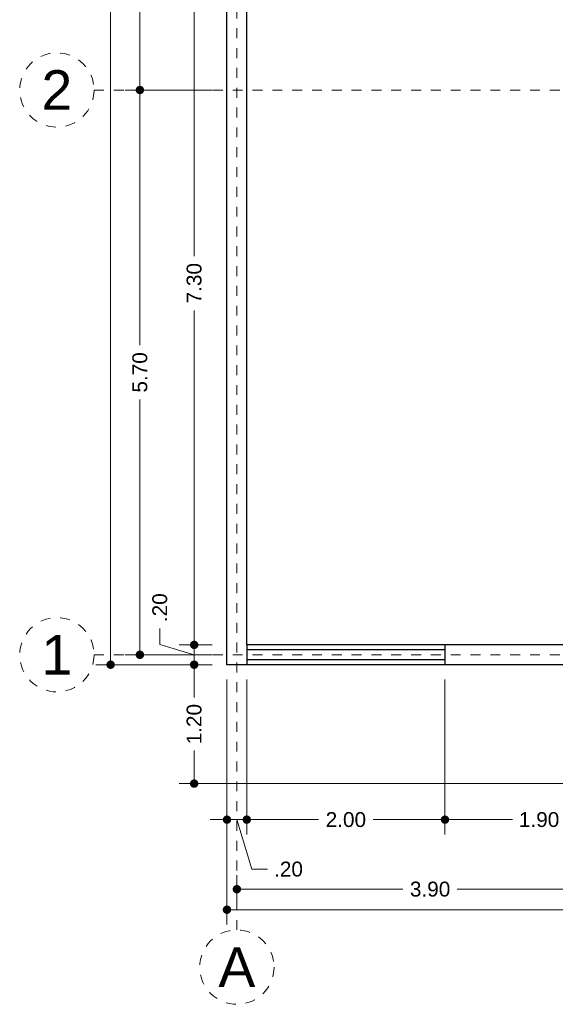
# Model space of a CAD drawing. Header units: millimetres. Extents: x 2560.6 to 2573.7, y 869.8 to 893.2.
# Tile 1 of 6: x 2560.6 to 2566, y 869.8 to 879.7. Entities that reach past the tile are written whole.
import ezdxf
from ezdxf.enums import TextEntityAlignment as Align

# ---------------------------------------------------------------- set-up
doc = ezdxf.new("R2010")
doc.units = ezdxf.units.MM
doc.header["$LTSCALE"] = 0.001
doc.linetypes.add('CENTER2', pattern=[28.575, 19.05, -3.175, 3.175, -3.175])
for name, color, linetype, lineweight in [('Cotas', 7, 'Continuous', 18), ('Ejes', 7, 'CENTER2', 5), ('Muros', 7, 'Continuous', 30), ('Ventanas', 250, 'Continuous', 25)]:
    doc.layers.add(name, color=color, linetype=linetype, lineweight=lineweight)
doc.styles.get("Standard").update_dxf_attribs({"font": 'arial.ttf'})
doc.dimstyles.new('1-100', dxfattribs={"dimscale": 100, "dimtxt": 0.0015, "dimasz": 0.00085, "dimexe": 0.0015, "dimexo": 0.0015, "dimgap": 0.0008, "dimtad": 0, "dimzin": 4, "dimdsep": 46, "dimtxsty": 'Standard', "dimblk": 'DOT', "dimcen": 0.0009, "dimclrd": 256, "dimclre": 256, "dimclrt": 256, "dimadec": 0, "dimazin": 0, "dimtfac": 1, "dimtofl": 0, "dimtmove": 1, "dimatfit": 2, "dimfxl": 0.0015, "dimtfill": 1, "dimtolj": 1, "dimtzin": 4, "dimlwd": -1, "dimlwe": -1, "dimarcsym": 0})

# ---------------------------------------------------------------- blocks, each defined once
blk = doc.blocks.new('_DOT')
at = {"color": 0, "linetype": 'ByBlock'}
blk.add_line((-0.5, 0), (-1, 0), dxfattribs=at)
at = {"color": 0, "linetype": 'ByBlock', "const_width": 0.5}
blk.add_lwpolyline([(-0.25, 0, 1), (0.25, 0, 1)], format="xyb", close=True, dxfattribs=at)
blk = doc.blocks.new('*D4')
at = {"layer": 'Cotas', "transparency": 16777216}
for p, q in [((2562.7085, 873.0756), (2562.7085, 870.603)), ((2572.4085, 871.8756), (2572.4085, 870.603)), ((2562.7935, 870.753), (2567.284, 870.753)), ((2572.3235, 870.753), (2567.8331, 870.753))]:
    blk.add_line(p, q, dxfattribs=at)
at = {"layer": 'Defpoints', "color": 0, "transparency": 16777216}
for p in [(2562.7085, 873.2256), (2572.4085, 872.0256), (2572.4085, 870.753)]:
    blk.add_point(p, dxfattribs=at)
at = {"layer": 'Cotas', "transparency": 16777216, "xscale": 0.08499999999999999, "yscale": 0.08499999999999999, "zscale": 0.08499999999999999, "rotation": 180}
blk.add_blockref('_DOT', (2562.7085, 870.753), dxfattribs=at)
at = {"layer": 'Cotas', "transparency": 16777216, "xscale": 0.08499999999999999, "yscale": 0.08499999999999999, "zscale": 0.08499999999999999}
blk.add_blockref('_DOT', (2572.4085, 870.753), dxfattribs=at)
at = {"layer": 'Cotas', "transparency": 16777216, "insert": (2567.5585, 870.753), "char_height": 0.15, "attachment_point": 5, "bg_fill": 3, "box_fill_scale": 1.1, "bg_fill_color": 256, "bg_fill_true_color": 13158600, "bg_fill_transparency": 0}
blk.add_mtext('\\A1;9.70', dxfattribs=at)
blk = doc.blocks.new('*D7')
at = {"layer": 'Cotas', "transparency": 16777216}
for p, q in [((2562.8085, 871.1009), (2562.8085, 870.8099)), ((2566.7085, 871.1687), (2566.7085, 870.8099)), ((2562.8935, 870.9599), (2564.484, 870.9599)), ((2566.6235, 870.9599), (2565.033, 870.9599))]:
    blk.add_line(p, q, dxfattribs=at)
at = {"layer": 'Defpoints', "color": 0, "transparency": 16777216}
for p in [(2566.7085, 871.3187), (2562.8085, 871.2509), (2562.8085, 870.9599)]:
    blk.add_point(p, dxfattribs=at)
at = {"layer": 'Cotas', "transparency": 16777216, "xscale": 0.08499999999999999, "yscale": 0.08499999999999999, "zscale": 0.08499999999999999, "rotation": 180}
blk.add_blockref('_DOT', (2562.8085, 870.9599), dxfattribs=at)
at = {"layer": 'Cotas', "transparency": 16777216, "xscale": 0.08499999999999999, "yscale": 0.08499999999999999, "zscale": 0.08499999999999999}
blk.add_blockref('_DOT', (2566.7085, 870.9599), dxfattribs=at)
at = {"layer": 'Cotas', "transparency": 16777216, "insert": (2564.7585, 870.9599), "char_height": 0.15, "attachment_point": 5, "bg_fill": 3, "box_fill_scale": 1.1, "bg_fill_color": 256, "bg_fill_true_color": 13158600, "bg_fill_transparency": 0}
blk.add_mtext('\\A1;3.90', dxfattribs=at)
blk = doc.blocks.new('*D11')
at = {"layer": 'Cotas', "transparency": 16777216}
for p, q in [((2564.9085, 873.0756), (2564.9085, 871.5117)), ((2566.8085, 873.0756), (2566.8085, 871.5117)), ((2564.9935, 871.6617), (2565.591, 871.6617)), ((2566.7235, 871.6617), (2566.126, 871.6617))]:
    blk.add_line(p, q, dxfattribs=at)
at = {"layer": 'Defpoints', "color": 0, "transparency": 16777216}
for p in [(2564.9085, 873.2256), (2566.8085, 873.2256), (2564.9085, 871.6617)]:
    blk.add_point(p, dxfattribs=at)
at = {"layer": 'Cotas', "transparency": 16777216, "xscale": 0.08499999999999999, "yscale": 0.08499999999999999, "zscale": 0.08499999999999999, "rotation": 180}
blk.add_blockref('_DOT', (2564.9085, 871.6617), dxfattribs=at)
at = {"layer": 'Cotas', "transparency": 16777216, "xscale": 0.08499999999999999, "yscale": 0.08499999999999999, "zscale": 0.08499999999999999}
blk.add_blockref('_DOT', (2566.8085, 871.6617), dxfattribs=at)
at = {"layer": 'Cotas', "transparency": 16777216, "insert": (2565.8585, 871.6617), "char_height": 0.15, "attachment_point": 5, "bg_fill": 3, "box_fill_scale": 1.1, "bg_fill_color": 256, "bg_fill_true_color": 13158600, "bg_fill_transparency": 0}
blk.add_mtext('\\A1;1.90', dxfattribs=at)
blk = doc.blocks.new('*D12')
at = {"layer": 'Cotas', "transparency": 16777216}
for p, q in [((2562.9085, 873.0756), (2562.9085, 871.5117)), ((2564.9085, 873.0756), (2564.9085, 871.5117)), ((2562.9935, 871.6617), (2563.6327, 871.6617)), ((2564.8235, 871.6617), (2564.1844, 871.6617))]:
    blk.add_line(p, q, dxfattribs=at)
at = {"layer": 'Defpoints', "color": 0, "transparency": 16777216}
for p in [(2562.9085, 873.2256), (2564.9085, 873.2256), (2562.9085, 871.6617)]:
    blk.add_point(p, dxfattribs=at)
at = {"layer": 'Cotas', "transparency": 16777216, "xscale": 0.08499999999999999, "yscale": 0.08499999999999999, "zscale": 0.08499999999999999, "rotation": 180}
blk.add_blockref('_DOT', (2562.9085, 871.6617), dxfattribs=at)
at = {"layer": 'Cotas', "transparency": 16777216, "xscale": 0.08499999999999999, "yscale": 0.08499999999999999, "zscale": 0.08499999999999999}
blk.add_blockref('_DOT', (2564.9085, 871.6617), dxfattribs=at)
at = {"layer": 'Cotas', "transparency": 16777216, "insert": (2563.9085, 871.6617), "char_height": 0.15, "attachment_point": 5, "bg_fill": 3, "box_fill_scale": 1.1, "bg_fill_color": 256, "bg_fill_true_color": 13158600, "bg_fill_transparency": 0}
blk.add_mtext('\\A1;2.00', dxfattribs=at)
blk = doc.blocks.new('*D13')
at = {"layer": 'Cotas', "transparency": 16777216}
for p, q in [((2562.7085, 873.0756), (2562.7085, 871.5117)), ((2562.9085, 873.0756), (2562.9085, 871.5117)), ((2562.6235, 871.6617), (2562.5385, 871.6617)), ((2562.9085, 871.6617), (2562.7085, 871.6617)), ((2562.8085, 871.6617), (2562.9584, 871.1619)), ((2562.9935, 871.6617), (2563.0785, 871.6617)), ((2562.9584, 871.1619), (2563.1184, 871.1619))]:
    blk.add_line(p, q, dxfattribs=at)
at = {"layer": 'Defpoints', "color": 0, "transparency": 16777216}
for p in [(2562.7085, 873.2256), (2562.9085, 873.2256), (2562.7085, 871.6617)]:
    blk.add_point(p, dxfattribs=at)
at = {"layer": 'Cotas', "transparency": 16777216, "xscale": 0.08499999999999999, "yscale": 0.08499999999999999, "zscale": 0.08499999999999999}
blk.add_blockref('_DOT', (2562.7085, 871.6617), dxfattribs=at)
at = {"layer": 'Cotas', "transparency": 16777216, "xscale": 0.08499999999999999, "yscale": 0.08499999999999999, "zscale": 0.08499999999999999, "rotation": 180}
blk.add_blockref('_DOT', (2562.9085, 871.6617), dxfattribs=at)
at = {"layer": 'Cotas', "transparency": 16777216, "insert": (2563.3296, 871.1619), "char_height": 0.15, "attachment_point": 5, "bg_fill": 3, "box_fill_scale": 1.1, "bg_fill_color": 256, "bg_fill_true_color": 13158600, "bg_fill_transparency": 0}
blk.add_mtext('\\A1;.20', dxfattribs=at)
blk = doc.blocks.new('*D16')
at = {"layer": 'Cotas', "transparency": 16777216}
for p, q in [((2562.5585, 892.6256), (2561.384, 892.6256)), ((2561.534, 892.5406), (2561.534, 883.2513)), ((2561.534, 873.3106), (2561.534, 882.5998)), ((2562.5585, 873.2256), (2561.384, 873.2256))]:
    blk.add_line(p, q, dxfattribs=at)
at = {"layer": 'Defpoints', "color": 0, "transparency": 16777216}
for p in [(2561.534, 892.6256), (2562.7085, 892.6256), (2562.7085, 873.2256)]:
    blk.add_point(p, dxfattribs=at)
at = {"layer": 'Cotas', "transparency": 16777216, "xscale": 0.08499999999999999, "yscale": 0.08499999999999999, "zscale": 0.08499999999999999}
for p, rotation in [((2561.534, 892.6256), 90), ((2561.534, 873.2256), 270)]:
    blk.add_blockref('_DOT', p, dxfattribs=dict(at, rotation=rotation))
at = {"layer": 'Cotas', "transparency": 16777216, "insert": (2561.534, 882.9256), "char_height": 0.15, "attachment_point": 5, "rotation": 90, "bg_fill": 3, "box_fill_scale": 1.1, "bg_fill_color": 256, "bg_fill_true_color": 13158600, "bg_fill_transparency": 0}
blk.add_mtext('\\A1;19.40', dxfattribs=at)
blk = doc.blocks.new('*D20')
at = {"layer": 'Cotas', "transparency": 16777216}
for p, q in [((2562.5585, 881.5256), (2561.6798, 881.5256)), ((2561.8298, 881.4406), (2561.8298, 880.5514)), ((2561.8298, 879.1106), (2561.8298, 879.9997)), ((2562.5585, 879.0256), (2561.6798, 879.0256))]:
    blk.add_line(p, q, dxfattribs=at)
at = {"layer": 'Defpoints', "color": 0, "transparency": 16777216}
for p in [(2562.7085, 881.5256), (2561.8298, 879.0256), (2562.7085, 879.0256)]:
    blk.add_point(p, dxfattribs=at)
at = {"layer": 'Cotas', "transparency": 16777216, "xscale": 0.08499999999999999, "yscale": 0.08499999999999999, "zscale": 0.08499999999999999}
for p, rotation in [((2561.8298, 881.5256), 90), ((2561.8298, 879.0256), 270)]:
    blk.add_blockref('_DOT', p, dxfattribs=dict(at, rotation=rotation))
at = {"layer": 'Cotas', "transparency": 16777216, "insert": (2561.8298, 880.2756), "char_height": 0.15, "attachment_point": 5, "rotation": 90, "bg_fill": 3, "box_fill_scale": 1.1, "bg_fill_color": 256, "bg_fill_true_color": 13158600, "bg_fill_transparency": 0}
blk.add_mtext('\\A1;2.50', dxfattribs=at)
blk = doc.blocks.new('*D21')
at = {"layer": 'Cotas', "transparency": 16777216}
for p, q in [((2562.5585, 879.0256), (2561.6798, 879.0256)), ((2561.8298, 878.9406), (2561.8298, 876.4501)), ((2561.8298, 873.4106), (2561.8298, 875.901)), ((2562.5585, 873.3256), (2561.6798, 873.3256))]:
    blk.add_line(p, q, dxfattribs=at)
at = {"layer": 'Defpoints', "color": 0, "transparency": 16777216}
for p in [(2562.7085, 879.0256), (2561.8298, 873.3256), (2562.7085, 873.3256)]:
    blk.add_point(p, dxfattribs=at)
at = {"layer": 'Cotas', "transparency": 16777216, "xscale": 0.08499999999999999, "yscale": 0.08499999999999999, "zscale": 0.08499999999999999}
for p, rotation in [((2561.8298, 879.0256), 90), ((2561.8298, 873.3256), 270)]:
    blk.add_blockref('_DOT', p, dxfattribs=dict(at, rotation=rotation))
at = {"layer": 'Cotas', "transparency": 16777216, "insert": (2561.8298, 876.1756), "char_height": 0.15, "attachment_point": 5, "rotation": 90, "bg_fill": 3, "box_fill_scale": 1.1, "bg_fill_color": 256, "bg_fill_true_color": 13158600, "bg_fill_transparency": 0}
blk.add_mtext('\\A1;5.70', dxfattribs=at)
blk = doc.blocks.new('*D22')
at = {"layer": 'Cotas', "transparency": 16777216}
for p, q in [((2562.5585, 880.7256), (2562.2275, 880.7256)), ((2562.3775, 880.6406), (2562.3775, 877.3495)), ((2562.3775, 873.5106), (2562.3775, 876.8016)), ((2562.5585, 873.4256), (2562.2275, 873.4256))]:
    blk.add_line(p, q, dxfattribs=at)
at = {"layer": 'Defpoints', "color": 0, "transparency": 16777216}
for p in [(2562.3775, 880.7256), (2562.7085, 880.7256), (2562.7085, 873.4256)]:
    blk.add_point(p, dxfattribs=at)
at = {"layer": 'Cotas', "transparency": 16777216, "xscale": 0.08499999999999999, "yscale": 0.08499999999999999, "zscale": 0.08499999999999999}
for p, rotation in [((2562.3775, 880.7256), 90), ((2562.3775, 873.4256), 270)]:
    blk.add_blockref('_DOT', p, dxfattribs=dict(at, rotation=rotation))
at = {"layer": 'Cotas', "transparency": 16777216, "insert": (2562.3775, 877.0756), "char_height": 0.15, "attachment_point": 5, "rotation": 90, "bg_fill": 3, "box_fill_scale": 1.1, "bg_fill_color": 256, "bg_fill_true_color": 13158600, "bg_fill_transparency": 0}
blk.add_mtext('\\A1;7.30', dxfattribs=at)
blk = doc.blocks.new('*D32')
at = {"layer": 'Cotas', "transparency": 16777216}
for p, q in [((2562.0309, 873.4296), (2562.0309, 873.5896)), ((2562.3775, 873.5106), (2562.3775, 873.5956)), ((2562.3775, 873.3256), (2562.0309, 873.4296)), ((2562.5585, 873.4256), (2562.2275, 873.4256)), ((2562.3775, 873.4256), (2562.3775, 873.2256)), ((2562.5585, 873.2256), (2562.2275, 873.2256)), ((2562.3775, 873.1406), (2562.3775, 873.0556))]:
    blk.add_line(p, q, dxfattribs=at)
at = {"layer": 'Defpoints', "color": 0, "transparency": 16777216}
for p in [(2562.7085, 873.4256), (2562.3775, 873.2256), (2562.7085, 873.2256)]:
    blk.add_point(p, dxfattribs=at)
at = {"layer": 'Cotas', "transparency": 16777216, "xscale": 0.08499999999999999, "yscale": 0.08499999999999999, "zscale": 0.08499999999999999}
for p, rotation in [((2562.3775, 873.4256), 270), ((2562.3775, 873.2256), 90)]:
    blk.add_blockref('_DOT', p, dxfattribs=dict(at, rotation=rotation))
at = {"layer": 'Cotas', "transparency": 16777216, "insert": (2562.0309, 873.8007), "char_height": 0.15, "attachment_point": 5, "rotation": 90, "bg_fill": 3, "box_fill_scale": 1.1, "bg_fill_color": 256, "bg_fill_true_color": 13158600, "bg_fill_transparency": 0}
blk.add_mtext('\\A1;.20', dxfattribs=at)
blk = doc.blocks.new('*D33')
at = {"layer": 'Cotas', "transparency": 16777216}
for p, q in [((2562.5585, 873.2256), (2562.2275, 873.2256)), ((2562.3775, 873.1406), (2562.3775, 872.8931)), ((2562.3775, 872.1106), (2562.3775, 872.3581)), ((2567.9585, 872.0256), (2562.2275, 872.0256))]:
    blk.add_line(p, q, dxfattribs=at)
at = {"layer": 'Defpoints', "color": 0, "transparency": 16777216}
for p in [(2562.7085, 873.2256), (2562.3775, 872.0256), (2568.1085, 872.0256)]:
    blk.add_point(p, dxfattribs=at)
at = {"layer": 'Cotas', "transparency": 16777216, "xscale": 0.08499999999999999, "yscale": 0.08499999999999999, "zscale": 0.08499999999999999}
for p, rotation in [((2562.3775, 873.2256), 90), ((2562.3775, 872.0256), 270)]:
    blk.add_blockref('_DOT', p, dxfattribs=dict(at, rotation=rotation))
at = {"layer": 'Cotas', "transparency": 16777216, "insert": (2562.3775, 872.6256), "char_height": 0.15, "attachment_point": 5, "rotation": 90, "bg_fill": 3, "box_fill_scale": 1.1, "bg_fill_color": 256, "bg_fill_true_color": 13158600, "bg_fill_transparency": 0}
blk.add_mtext('\\A1;1.20', dxfattribs=at)

msp = doc.modelspace()

# ---------------------------------------------------------------- linework, layer by layer
at = {"layer": 'Ejes', "linetype": 'CENTER2'}
for p, q in [((2562.8085, 870.5482), (2562.8085, 892.9256)), ((2561.3668, 879.0256), (2572.7085, 879.0256)), ((2561.3668, 873.3256), (2572.7085, 873.3256))]:
    msp.add_line(p, q, dxfattribs=at)
at = {"layer": 'Ejes'}
for centre in [(2560.9918, 879.0256), (2560.9918, 873.3256), (2562.8085, 870.1732)]:
    msp.add_circle(centre, 0.375, dxfattribs=at)
at = {"layer": 'Muros'}
for p, q in [((2562.7085, 873.2256), (2562.7085, 892.6256)), ((2562.9085, 873.4256), (2562.9085, 880.7256)), ((2566.8085, 873.4256), (2562.9085, 873.4256)), ((2566.8085, 873.2256), (2562.7085, 873.2256))]:
    msp.add_line(p, q, dxfattribs=at)
at = {"layer": 'Ventanas'}
for p, q in [((2562.9085, 873.4256), (2562.9085, 873.2256)), ((2564.9085, 873.3756), (2562.9085, 873.3756)), ((2564.9085, 873.4256), (2564.9085, 873.2256)), ((2564.9085, 873.2756), (2562.9085, 873.2756))]:
    msp.add_line(p, q, dxfattribs=at)

# ---------------------------------------------------------------- texts
at = {"layer": 'Ejes'}
for s, p in [('2', (2560.9918, 879.0256)), ('1', (2560.9918, 873.3256)), ('A', (2562.8085, 870.1732))]:
    msp.add_text(s, height=0.4, dxfattribs=at).set_placement(p, align=Align.MIDDLE_CENTER)

# ---------------------------------------------------------------- next in the draw order: dimensions: what is measured, and where the dimension line sits
at = {"layer": 'Cotas'}
dim = msp.add_linear_dim(base=(2572.4085, 870.753), p1=(2562.7085, 873.2256), p2=(2572.4085, 872.0256), dimstyle='1-100', dxfattribs=at)
dim.commit()
dim.dimension.update_dxf_attribs({"geometry": '*D4', "text_midpoint": (2567.5585, 870.753)})

# ---------------------------------------------------------------- next in the draw order: dimensions: what is measured, and where the dimension line sits
for base, p1, p2, picture, middle in [((2564.9085, 871.6617), (2566.8085, 873.2256), (2564.9085, 873.2256), '*D11', (2565.8585, 871.6617)), ((2562.8085, 870.9599), (2566.7085, 871.3187), (2562.8085, 871.2509), '*D7', (2564.7585, 870.9599))]:
    dim = msp.add_linear_dim(base=base, p1=p1, p2=p2, dimstyle='1-100', dxfattribs=at)
    dim.commit()
    dim.dimension.update_dxf_attribs({"geometry": picture, "text_midpoint": middle})

# ---------------------------------------------------------------- next in the draw order: dimensions: what is measured, and where the dimension line sits
dim = msp.add_linear_dim(base=(2562.9085, 871.6617), p1=(2564.9085, 873.2256), p2=(2562.9085, 873.2256), dimstyle='1-100', dxfattribs=at)
dim.commit()
dim.dimension.update_dxf_attribs({"geometry": '*D12', "text_midpoint": (2563.9085, 871.6617)})

# ---------------------------------------------------------------- next in the draw order: dimensions: what is measured, and where the dimension line sits
dim = msp.add_linear_dim(base=(2562.7085, 871.6617), p1=(2562.9085, 873.2256), p2=(2562.7085, 873.2256), dimstyle='1-100', dxfattribs=at)
dim.commit()
dim.dimension.update_dxf_attribs({"geometry": '*D13', "text_midpoint": (2563.1984, 871.1619)})

# ---------------------------------------------------------------- next in the draw order: dimensions: what is measured, and where the dimension line sits
dim = msp.add_linear_dim(base=(2561.534, 892.6256), p1=(2562.7085, 873.2256), p2=(2562.7085, 892.6256), angle=90, dimstyle='1-100', dxfattribs=at)
dim.commit()
dim.dimension.update_dxf_attribs({"geometry": '*D16', "text_midpoint": (2561.534, 882.9256)})

# ---------------------------------------------------------------- next in the draw order: dimensions: what is measured, and where the dimension line sits
dim = msp.add_linear_dim(base=(2561.8298, 879.0256), p1=(2562.7085, 881.5256), p2=(2562.7085, 879.0256), angle=90, dimstyle='1-100', dxfattribs=at)
dim.commit()
dim.dimension.update_dxf_attribs({"geometry": '*D20', "text_midpoint": (2561.8298, 880.2756)})

# ---------------------------------------------------------------- next in the draw order: dimensions: what is measured, and where the dimension line sits
dim = msp.add_linear_dim(base=(2561.8298, 873.3256), p1=(2562.7085, 879.0256), p2=(2562.7085, 873.3256), angle=90, dimstyle='1-100', dxfattribs=at)
dim.commit()
dim.dimension.update_dxf_attribs({"geometry": '*D21', "text_midpoint": (2561.8298, 876.1756)})

# ---------------------------------------------------------------- next in the draw order: dimensions: what is measured, and where the dimension line sits
dim = msp.add_linear_dim(base=(2562.3775, 880.7256), p1=(2562.7085, 873.4256), p2=(2562.7085, 880.7256), angle=90, dimstyle='1-100', dxfattribs=at)
dim.commit()
dim.dimension.update_dxf_attribs({"geometry": '*D22', "text_midpoint": (2562.3775, 877.0756)})

# ---------------------------------------------------------------- next in the draw order: dimensions: what is measured, and where the dimension line sits
dim = msp.add_linear_dim(base=(2562.3775, 873.2256), p1=(2562.7085, 873.4256), p2=(2562.7085, 873.2256), angle=90, dimstyle='1-100', dxfattribs=at)
dim.commit()
dim.dimension.update_dxf_attribs({"geometry": '*D32', "text_midpoint": (2562.0309, 873.6696)})

# ---------------------------------------------------------------- next in the draw order: dimensions: what is measured, and where the dimension line sits
dim = msp.add_linear_dim(base=(2562.3775, 872.0256), p1=(2562.7085, 873.2256), p2=(2568.1085, 872.0256), angle=90, dimstyle='1-100', dxfattribs=at)
dim.commit()
dim.dimension.update_dxf_attribs({"geometry": '*D33', "text_midpoint": (2562.3775, 872.6256)})

doc.saveas('drawing.dxf')
